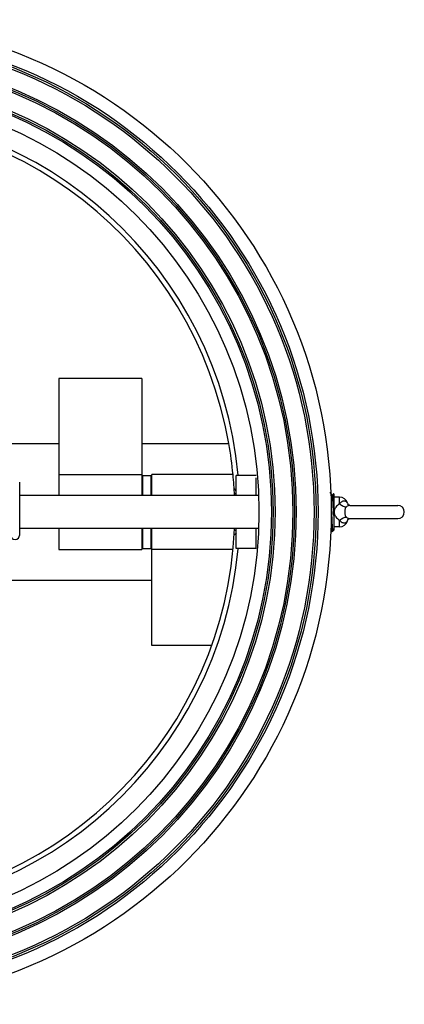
# Model space of a CAD drawing. Header units: millimetres. Extents: x -1098 to 1507, y -888 to 1291.
# Tile 5 of 6: x 216 to 447, y 699 to 1291. Entities that reach past the tile are written whole.
import ezdxf

# ---------------------------------------------------------------- set-up
doc = ezdxf.new("R2010")
doc.units = ezdxf.units.MM
doc.header["$LTSCALE"] = 30.734
doc.layers.get('0').update_dxf_attribs({"linetype": 'CONTINUOUS'})
doc.layers.add('02___PRT_ALL_AXES', color=7, linetype='CONTINUOUS')

msp = doc.modelspace()

# ---------------------------------------------------------------- linework, layer by layer
at = {"color": 7, "linetype": 'Continuous'}
for p, q in [((215.69, 981.62), (215.69, 1013.3)), ((345.54, 1008.6), (344.69, 1009.4)), ((346.04, 1008.13), (345.54, 1008.6)), ((403.85, 1005.19), (402.62, 1007.32)), ((346.04, 1006.35), (344.95, 1006.35)), ((403.88, 1005.18), (403.85, 1005.19)), ((403.85, 1005.19), (403.85, 1005.19)), ((404.64, 1006.34), (403.97, 1005.19)), ((403.98, 1005.19), (403.97, 1005.19)), ((404.66, 1006.35), (404.64, 1006.34)), ((404.66, 1006.35), (404.66, 1006.35)), ((404.66, 1006.35), (404.66, 1006.35)), ((404.66, 1006.35), (404.66, 984.35)), ((408.16, 1000.17), (408.16, 1004.35)), ((403.32, 995.64), (403.39, 993.94)), ((413.2, 999.94), (413.19, 999.96)), ((413.36, 999.76), (413.24, 999.89)), ((413.62, 999.57), (413.36, 999.76)), ((414.02, 999.4), (413.62, 999.57)), ((414.4, 999.35), (443.16, 999.35)), ((408.16, 986.35), (408.16, 990.53)), ((413.01, 990.12), (413.13, 990.53)), ((413.01, 990.12), (413.01, 990.12)), ((413.12, 990.53), (413.2, 990.75)), ((413.2, 990.76), (413.2, 990.76)), ((413.2, 990.75), (413.2, 990.75)), ((414.4, 991.35), (443.16, 991.35)), ((344.94, 984.35), (346.04, 984.35)), ((403.28, 984.11), (403.69, 983.4)), ((403.66, 987.76), (403.66, 983.5)), ((403.69, 983.4), (403.66, 983.5)), ((404.66, 984.35), (403.71, 983.4)), ((345.54, 982.1), (344.74, 981.34)), ((346.04, 982.57), (345.54, 982.1))]:
    msp.add_line(p, q, dxfattribs=at)
for points in [[(403.97, 1005.19), (403.9, 1005.17), (403.88, 1005.18)], [(414.41, 999.35), (414.25, 999.36), (414.02, 999.4), (413.81, 999.48), (413.62, 999.57), (413.47, 999.67), (413.36, 999.76), (413.28, 999.83), (413.24, 999.89), (413.21, 999.92), (413.2, 999.94), (413.2, 999.94)], [(413.01, 990.12), (413.05, 990.28), (413.12, 990.53)], [(413.2, 990.75), (413.2, 990.76), (413.24, 990.82), (413.37, 990.95), (413.64, 991.14), (414.04, 991.3), (414.4, 991.35)], [(413.25, 990.83), (413.26, 990.84), (413.28, 990.86), (413.29, 990.87), (413.3, 990.89), (413.32, 990.9), (413.34, 990.92), (413.36, 990.94)], [(413.36, 990.94), (413.38, 990.96), (413.4, 990.98), (413.43, 991), (413.46, 991.02), (413.49, 991.04), (413.52, 991.06), (413.55, 991.09), (413.59, 991.11), (413.63, 991.13), (413.64, 991.14)]]:
    msp.add_lwpolyline(points, dxfattribs=at)
for radius in [296, 288.1, 286.88, 285.67, 274.94, 273.94, 272.94, 262.22, 261, 260, 252.5]:
    msp.add_circle((107.16, 995.35), radius, dxfattribs=at)
for centre, radius, start, end in [((107.16, 995.35), 241, 5.283, 174.73549), ((107.16, 995.35), 238, 5.4245, 9.963), ((408.16, 999.35), 5, 14.25636, 90), ((420.76, 1002.55), 8, 194.25003, 198.89779), ((443.16, 995.35), 4, 270, 90), ((408.16, 991.35), 5, 270, 345.7453), ((212.94, 981.6), 2.75, 180, 360), ((107.16, 995.35), 241, 185.283, 354.73549)]:
    msp.add_arc(centre, radius, start, end, dxfattribs=at)
for points, knots in [([(403.87, 1005.15), (403.87, 1005.15), (403.86, 1005.17), (403.86, 1005.18), (403.85, 1005.19)], [0, 0, 0, 0, 0.281499, 1, 1, 1, 1]), ([(404.66, 993.28), (404.63, 993.95), (404.56, 995.31), (404.47, 997.31), (404.37, 999.23), (404.29, 1000.74), (404.22, 1001.84), (404.17, 1002.57), (404.12, 1003.22), (404.07, 1003.79), (404.03, 1004.27), (403.98, 1004.65), (403.94, 1004.91), (403.9, 1005.06), (403.88, 1005.12), (403.87, 1005.15)], [0, 0, 0, 0, 0.170652, 0.341448, 0.505129, 0.654719, 0.722211, 0.783859, 0.839007, 0.887076, 0.927563, 0.960053, 0.984246, 0.993176, 1, 1, 1, 1]), ([(404.02, 1005.22), (404.01, 1005.23), (404, 1005.22), (403.98, 1005.21), (403.98, 1005.2), (403.97, 1005.19)], [0, 0, 0, 0, 0.393599, 0.662022, 1, 1, 1, 1]), ([(404.66, 997.42), (404.64, 997.95), (404.58, 998.98), (404.51, 1000.45), (404.44, 1001.6), (404.38, 1002.43), (404.34, 1002.99), (404.3, 1003.48), (404.26, 1003.92), (404.22, 1004.3), (404.18, 1004.62), (404.14, 1004.87), (404.11, 1005.05), (404.07, 1005.16), (404.04, 1005.21), (404.03, 1005.22), (404.02, 1005.22)], [0, 0, 0, 0, 0.203162, 0.393052, 0.564308, 0.641406, 0.712075, 0.775823, 0.832197, 0.880813, 0.921341, 0.953526, 0.977208, 0.992399, 0.996991, 1, 1, 1, 1]), ([(413.01, 1000.58), (412.9, 1000.8), (412.62, 1001.22), (412.03, 1001.7), (411.3, 1001.94), (410.54, 1001.91), (409.82, 1001.67), (408.97, 1001.14), (408.45, 1000.58), (408.16, 1000.17)], [0, 0, 0, 0, 0.124976, 0.249764, 0.37452, 0.499464, 0.624624, 0.749912, 1, 1, 1, 1]), ([(408.16, 1000.17), (407.72, 999.93), (406.88, 999.38), (406, 998.46), (405.46, 997.6), (405.15, 996.89), (404.96, 996.13), (404.91, 995.61), (404.91, 995.35)], [0, 0, 0, 0, 0.245739, 0.492053, 0.616959, 0.743365, 0.871219, 1, 1, 1, 1]), ([(404.91, 995.35), (404.91, 995.09), (404.96, 994.56), (405.15, 993.8), (405.46, 993.09), (406, 992.23), (406.88, 991.32), (407.72, 990.76), (408.16, 990.53)], [0, 0, 0, 0, 0.128782, 0.25662, 0.383016, 0.507925, 0.754247, 1, 1, 1, 1]), ([(408.16, 1000.17), (408.53, 999.91), (409.25, 999.45), (410.34, 998.9), (411.35, 998.53), (412.01, 998.4), (412.32, 998.38)], [0, 0, 0, 0, 0.293936, 0.561999, 0.798398, 1, 1, 1, 1]), ([(412.32, 998.38), (412.13, 998.2), (411.8, 997.77), (411.48, 997.02), (411.31, 996.2), (411.27, 995.63), (411.27, 995.35)], [0, 0, 0, 0, 0.241337, 0.485546, 0.739208, 1, 1, 1, 1]), ([(411.27, 995.35), (411.27, 995.06), (411.31, 994.5), (411.48, 993.68), (411.8, 992.93), (412.13, 992.49), (412.32, 992.31)], [0, 0, 0, 0, 0.260789, 0.514448, 0.758662, 1, 1, 1, 1]), ([(414.41, 999.35), (414.24, 999.35), (413.88, 999.3), (413.14, 999.04), (412.62, 998.68), (412.32, 998.38)], [0, 0, 0, 0, 0.215745, 0.45931, 1, 1, 1, 1]), ([(403.39, 993.94), (403.44, 992.85), (403.52, 990.79), (403.61, 988.73), (403.66, 987.76)], [0, 0, 0, 0, 0.530185, 1, 1, 1, 1]), ([(408.16, 990.53), (408.53, 990.78), (409.25, 991.25), (410.34, 991.8), (411.35, 992.17), (412.01, 992.29), (412.32, 992.31)], [0, 0, 0, 0, 0.293936, 0.561999, 0.798399, 1, 1, 1, 1]), ([(408.16, 990.53), (408.37, 990.23), (408.82, 989.71), (409.62, 989.11), (410.35, 988.83), (410.92, 988.77), (411.33, 988.79), (411.71, 988.89), (412.06, 989.05), (412.36, 989.26), (412.6, 989.5), (412.77, 989.71), (412.87, 989.86), (412.92, 989.95), (412.96, 990.02), (412.99, 990.07), (413, 990.1), (413.01, 990.11), (413.01, 990.12)], [0, 0, 0, 0, 0.179133, 0.343842, 0.493382, 0.563286, 0.630495, 0.695634, 0.759137, 0.820823, 0.879221, 0.930753, 0.952229, 0.969919, 0.983444, 0.992793, 0.998228, 1, 1, 1, 1]), ([(412.32, 992.31), (412.62, 992.02), (413.14, 991.66), (413.88, 991.4), (414.24, 991.35), (414.4, 991.35)], [0, 0, 0, 0, 0.540628, 0.784203, 1, 1, 1, 1]), ([(403.66, 983.5), (403.65, 983.54), (403.63, 983.63), (403.6, 983.86), (403.55, 984.22), (403.51, 984.75), (403.47, 985.14), (403.46, 985.36)], [0, 0, 0, 0, 0.065225, 0.148001, 0.365535, 0.650542, 1, 1, 1, 1]), ([(404.66, 984.35), (404.64, 984.33), (404.61, 984.31), (404.57, 984.29), (404.52, 984.29), (404.46, 984.32), (404.4, 984.39), (404.33, 984.49), (404.27, 984.63), (404.21, 984.8), (404.15, 985.01), (404.09, 985.25), (404, 985.63), (403.9, 986.18), (403.78, 986.94), (403.7, 987.47), (403.66, 987.76)], [0, 0, 0, 0, 0.021077, 0.029984, 0.038534, 0.057095, 0.081131, 0.112635, 0.152387, 0.200663, 0.257512, 0.322852, 0.396538, 0.568058, 0.770055, 1, 1, 1, 1]), ([(403.71, 983.4), (403.71, 983.4), (403.71, 983.39), (403.7, 983.39), (403.7, 983.4), (403.69, 983.4), (403.69, 983.4)], [0, 0, 0, 0, 0.233402, 0.42833, 0.666857, 1, 1, 1, 1])]:
    msp.add_open_spline(points, degree=3, knots=knots, dxfattribs=at)
at = {"layer": '02___PRT_ALL_AXES', "color": 7, "linetype": 'Continuous'}
for p, q in [((289.16, 1075.65), (239.16, 1075.65)), ((239.16, 1075.65), (239.16, 1005.35)), ((289.16, 1075.65), (289.16, 1005.35)), ((96.14, 1036.53), (239.16, 1036.53)), ((289.16, 1036.53), (341.57, 1036.53)), ((239.16, 1017.85), (289.16, 1017.85)), ((289.63, 1017.35), (294.63, 1017.35)), ((289.63, 1017.35), (289.63, 1005.35)), ((294.63, 1017.35), (294.63, 1005.35)), ((344.1, 1017.85), (295.16, 1017.85)), ((295.16, 1005.35), (295.16, 1017.85)), ((358.04, 1017.35), (346.04, 1017.35)), ((346.04, 1005.35), (346.04, 1017.35)), ((358.04, 1005.35), (358.04, 1015.94)), ((359.44, 1005.35), (215.69, 1005.35)), ((408.16, 1004.35), (404.66, 1004.35)), ((359.44, 985.35), (215.69, 985.35)), ((239.16, 985.35), (239.16, 972.85)), ((289.16, 985.35), (289.16, 972.85)), ((289.63, 985.35), (289.63, 973.35)), ((294.63, 985.35), (294.63, 973.35)), ((295.16, 915.05), (295.16, 985.35)), ((346.04, 973.35), (346.04, 985.35)), ((358.04, 973.35), (358.04, 985.35)), ((408.16, 986.35), (404.66, 986.35)), ((239.16, 972.85), (289.16, 972.85)), ((289.63, 973.35), (294.63, 973.35)), ((344.1, 972.85), (295.16, 972.85)), ((358.04, 973.35), (346.04, 973.35)), ((295.16, 954.17), (123.69, 954.17)), ((331.21, 915.05), (295.16, 915.05))]:
    msp.add_line(p, q, dxfattribs=at)
for start, end in [(9.963, 177.57615), (2.4163, 5.42471), (189.963, 357.57615)]:
    msp.add_arc((107.16, 995.35), 238, start, end, dxfattribs=at)

doc.saveas('drawing.dxf')
